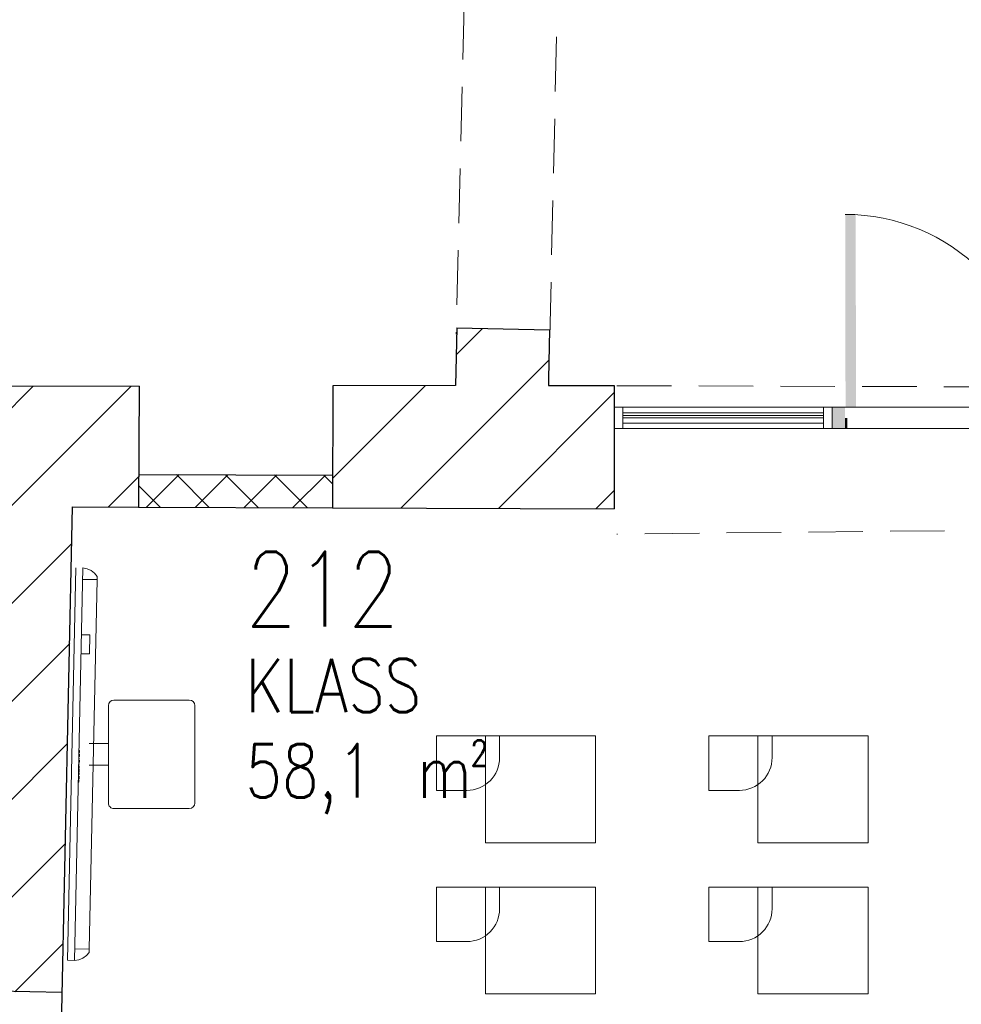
# Model space of a CAD drawing. Header units: millimetres. Extents: x 256092 to 341172, y 103077 to 145077.
# Tile 42 of 139: x 297465 to 301784, y 127755 to 132270. Entities that reach past the tile are written whole.
import ezdxf

# ---------------------------------------------------------------- set-up
doc = ezdxf.new("R2010")
doc.units = ezdxf.units.MM
doc.linetypes.add('DASHED', pattern=[0.75, 0.5, -0.25])
for name, color, linetype, lineweight in [('0_Avatäited_Klaasitud-uks', 124, 'Continuous', 13), ('AVATÄIDE', 95, 'Continuous', 13), ('E-COMM', 250, 'Continuous', 9), ('Kergplokk_', 84, 'Continuous', 25), ('MÖÖBEL', 30, 'Continuous', 18), ('Q-SPCQ', 250, 'Continuous', 9), ('SEINA VIIRUTUS', 8, 'Continuous', 18), ('TALAD', 7, 'DASHED', 15)]:
    doc.layers.add(name, color=color, linetype=linetype, lineweight=lineweight)
for name, color, linetype in [('A8HNELIOT', 6, 'Continuous'), ('A8HNUMEROT', 6, 'Continuous'), ('A8HTXT', 3, 'Continuous'), ('SEINAD', 7, 'Continuous'), ('sisustus', 30, 'Continuous')]:
    doc.layers.add(name, color=color, linetype=linetype)
doc.styles.add('S', font='simplex', dxfattribs={"width": 0.8})
pattern_1 = [(45, (-1047627.23, 105532.54), (-224.5064, 224.5064), [])]

# ---------------------------------------------------------------- blocks, each defined once
blk = doc.blocks.new('A$C666145C2')
at = {"layer": 'AVATÄIDE'}
blk.add_arc((97.6, 57.5), 843.4, 0, 90.4621, dxfattribs=at)
for points in [[(93.5, 957.5), (93.5, 900.9), (0, 957.5), (0, 900.9)], [(46.7, 900.9), (46.7, 890.7), (0, 900.9), (0, 890.7)], [(97, 58.7), (941, 57.5), (97, 104.1), (940.4, 104.1)], [(47.3, 56.6), (47.3, 66.8), (0.5, 56.6), (0.5, 66.8)], [(94, 0), (94, 56.6), (0.5, 0), (0.5, 56.6)]]:
    blk.add_solid(points, dxfattribs=at)
blk = doc.blocks.new('A$C78ED3734')
at = {"layer": 'MÖÖBEL'}
blk.add_lwpolyline([(-440, -100), (-440, 0), (-730, 0), (-730, -250), (-590, -250, 0.414214)], format="xyb", close=True, dxfattribs=at)
blk.add_lwpolyline([(0, -490), (0, 0), (-505, 0), (-505, -490)], close=True, dxfattribs=at)
at = {"layer": 'sisustus', "lineweight": 5}
blk.add_line((0, 0), (-500, 0), dxfattribs=at)
blk = doc.blocks.new('Smart_Board_4805 - Model TS 800-997128-3_ k sisustuse plaan')
at = {"layer": 'Q-SPCQ'}
for p, q in [((-335.2, 228.3), (-349.5, 228.3)), ((-335.2, 228.3), (-335.2, 161.7)), ((-335.2, 228.3), (1360, 228.3)), ((1360, 161.7), (1360, 228.3)), ((1360, 228.3), (1374.3, 228.3)), ((-81.2, 200.3), (6.1, 200.3)), ((-81.2, 200.3), (-81.2, 161.7)), ((6.1, 161.7), (6.1, 200.3)), ((6.1, 161.7), (6.1, 200.3)), ((-387.6, 161.7), (1412.4, 161.7)), ((449.1, 164.9), (450.7, 164.9)), ((449.1, 161.7), (449.1, 164.9)), ((450.7, 164.9), (457.2, 164.9)), ((450.7, 161.7), (450.7, 164.9)), ((450.7, 161.7), (450.7, 164.9)), ((457.2, 164.9), (458.9, 164.9)), ((457.2, 161.7), (457.2, 164.9)), ((457.3, 161.7), (457.3, 164.9)), ((458.1, 164.9), (458.1, 161.7)), ((458.9, 161.7), (458.9, 164.9)), ((465.9, 164.9), (466.6, 164.9)), ((465.9, 161.7), (465.9, 164.9)), ((466.6, 164.9), (468.8, 164.9)), ((466.6, 161.7), (466.6, 164.9)), ((468.8, 164.9), (471.9, 164.9)), ((468.8, 161.7), (468.8, 164.9)), ((471.9, 164.9), (476.2, 164.9)), ((471.9, 161.7), (471.9, 164.9)), ((476.2, 164.9), (477.8, 164.9)), ((476.2, 161.7), (476.2, 164.9)), ((476.3, 164.9), (476.3, 161.7)), ((477.1, 161.7), (477.1, 164.9)), ((477.8, 164.9), (477.8, 161.7)), ((486, 164.9), (486.8, 164.9)), ((486, 164.9), (486, 161.7)), ((486.8, 161.7), (486.8, 164.9)), ((494.3, 164.9), (494.7, 164.9)), ((494.3, 161.7), (494.3, 164.9)), ((494.4, 164.9), (495.1, 164.9)), ((494.4, 161.7), (494.4, 164.9)), ((494.7, 164.9), (496.3, 164.9)), ((494.7, 161.7), (494.7, 164.9)), ((494.8, 161.7), (494.8, 164.9)), ((495.1, 164.9), (496.7, 164.9)), ((495.1, 161.7), (495.1, 164.9)), ((496.3, 161.7), (496.3, 164.9)), ((496.7, 164.9), (499.2, 164.9)), ((496.7, 161.7), (496.7, 164.9)), ((499.2, 164.9), (501.5, 164.9)), ((499.2, 161.7), (499.2, 164.9)), ((501.5, 164.9), (503.1, 164.9)), ((501.5, 161.7), (501.5, 164.9)), ((501.9, 161.7), (501.9, 164.9)), ((502, 164.9), (504, 164.9)), ((502, 161.7), (502, 164.9)), ((503.1, 164.9), (503.6, 164.9)), ((503.1, 161.7), (503.1, 164.9)), ((503.2, 161.7), (503.2, 164.9)), ((503.6, 161.7), (503.6, 164.9)), ((504, 164.9), (504, 161.7)), ((512.2, 164.9), (513, 164.9)), ((512.2, 164.9), (512.2, 161.7)), ((513, 161.7), (513, 164.9)), ((519.5, 164.9), (521.2, 164.9)), ((519.5, 161.7), (519.5, 164.9)), ((521.2, 164.9), (524.6, 164.9)), ((521.2, 161.7), (521.2, 164.9)), ((524.6, 164.9), (525.2, 164.9)), ((524.6, 161.7), (524.6, 164.9)), ((525.2, 164.9), (525.9, 164.9)), ((525.2, 161.7), (525.2, 164.9)), ((525.9, 164.9), (529.2, 164.9)), ((525.9, 161.7), (525.9, 164.9)), ((529.2, 164.9), (530.9, 164.9)), ((529.2, 161.7), (529.2, 164.9)), ((530.9, 161.7), (530.9, 164.9)), ((535.9, 164.9), (537.7, 164.9)), ((535.9, 161.7), (535.9, 164.9)), ((537.7, 164.9), (540.1, 164.9)), ((537.7, 161.7), (537.7, 164.9)), ((540.1, 164.9), (541.4, 164.9)), ((540.8, 161.7), (540.8, 164.9)), ((541.4, 164.9), (542.8, 164.9)), ((541.4, 161.7), (541.4, 164.9)), ((541.5, 164.9), (541.5, 161.7)), ((542.3, 161.7), (542.3, 164.9)), ((542.8, 164.9), (545.4, 164.9)), ((545.4, 164.9), (547.2, 164.9)), ((545.4, 161.7), (545.4, 164.9)), ((547.2, 161.7), (547.2, 164.9)), ((552.5, 164.9), (558.7, 164.9)), ((552.5, 161.7), (552.5, 164.9)), ((558.7, 164.9), (560.3, 164.9)), ((558.7, 161.7), (558.7, 164.9)), ((560.3, 161.7), (560.3, 164.9)), ((567.3, 164.9), (568.1, 164.9)), ((567.3, 161.7), (567.3, 164.9)), ((568.1, 164.9), (570.2, 164.9)), ((568.1, 161.7), (568.1, 164.9)), ((570.2, 164.9), (573.3, 164.9)), ((570.2, 161.7), (570.2, 164.9)), ((573.3, 164.9), (577.6, 164.9)), ((573.3, 161.7), (573.3, 164.9)), ((577.6, 164.9), (579.2, 164.9)), ((577.6, 161.7), (577.6, 164.9)), ((577.7, 164.9), (577.7, 161.7)), ((578.5, 161.7), (578.5, 164.9)), ((579.2, 164.9), (579.2, 161.7)), ((585.7, 164.9), (587, 164.9)), ((585.7, 161.7), (585.7, 164.9)), ((586.7, 161.7), (586.7, 164.9)), ((587, 164.9), (588.6, 164.9)), ((587, 161.7), (587, 164.9)), ((587.3, 164.9), (587.9, 164.9)), ((587.3, 161.7), (587.3, 164.9)), ((587.9, 161.7), (587.9, 164.9)), ((588.6, 164.9), (590.4, 164.9)), ((588.6, 161.7), (588.6, 164.9)), ((590.4, 164.9), (595.1, 164.9)), ((590.4, 161.7), (590.4, 164.9)), ((595.1, 161.7), (595.1, 164.9)), ((1412.4, 161.7), (1412.4, 130)), ((1412.4, 130), (-387.6, 130))]:
    blk.add_line(p, q, dxfattribs=at)
at = {"layer": 'Q-SPCQ', "flags": 128}
for points in [[(-349.5, 228.3), (-364.8, 215.6), (-376.6, 199.7), (-384.4, 181.4), (-387.6, 161.7)], [(1412.4, 161.7), (1409.2, 181.4), (1401.5, 199.7), (1389.6, 215.6), (1374.3, 228.3)]]:
    blk.add_lwpolyline(points, dxfattribs=at)
blk = doc.blocks.new('Hitachi-CP-X8170 - 120v - FL-701-V54-3_ k sisustuse plaan')
at = {"layer": 'E-COMM'}
for p, q in [((223.52, 242.57), (-223.52, 242.57)), ((-248.92, 217.17), (-248.92, -128.27)), ((248.92, -128.27), (248.92, 217.17)), ((-223.52, -153.67), (223.52, -153.67)), ((49.53, -153.67), (-49.53, -153.67)), ((-49.53, -153.67), (-49.53, -242.57)), ((49.53, -242.57), (49.53, -153.67))]:
    blk.add_line(p, q, dxfattribs=at)
for centre, start, end in [((-223.52, 217.17), 90, 180), ((223.52, 217.17), 0, 90), ((-223.52, -128.27), 180, 270), ((223.52, -128.27), 270, 360)]:
    blk.add_arc(centre, 25.4, start, end, dxfattribs=at)
blk = doc.blocks.new('a8tila')
at = {"layer": 'A8HNELIOT', "color": 1, "style": 'S', "width": 0.8}
for s, height, p in [('2', 120, (1053.5, -651.6)), ('m', 250, (803.5, -801.6))]:
    blk.add_text(s, height=height, dxfattribs=at).set_placement(p)
at = {"layer": 'A8HNELIOT', "style": 'S', "width": 0.8}
blk.add_attdef('TILNEL', (0, -800), '', height=250, dxfattribs=at)
at = {"layer": 'A8HNUMEROT', "style": 'S', "width": 0.8}
blk.add_attdef('TILNUM', (0, 0), '', height=350, dxfattribs=at)
at = {"layer": 'A8HTXT', "style": 'S', "width": 0.8}
blk.add_attdef('TILTXT', (0, -400), '', height=250, dxfattribs=at)

msp = doc.modelspace()

# ---------------------------------------------------------------- hatches: boundary and pattern name
at = {"layer": 'Kergplokk_'}
h = msp.add_hatch(dxfattribs=at)
h.set_pattern_fill('ANSI37', color=256, scale=50)
h.set_pattern_definition([(45, (-1047725.61, 140729.54), (-112.253202, 112.253202), []), (135, (-1047725.61, 140729.54), (-112.253202, -112.253202), [])])
h.paths.add_polyline_path([(298900.9, 130181.7), (298011.6, 130184.8), (298010.9, 130034.8), (298900.4, 130031.7)])
at = {"layer": 'SEINA VIIRUTUS'}
h = msp.add_hatch(dxfattribs=at)
h.set_pattern_fill('ANSI31', color=256, scale=100)
h.set_pattern_definition(pattern_1)
h.paths.add_polyline_path([(299890.8, 130592.5), (299896, 130847.2), (299470.3, 130857), (299464.2, 130592.5), (298902.3, 130591.4), (298900.4, 130031.7), (300192, 130027.2), (300192, 130592.5)])
h = msp.add_hatch(dxfattribs=at)
h.set_pattern_fill('ANSI31', color=256, scale=100)
h.set_pattern_definition(pattern_1)
h.paths.add_polyline_path([(297045.7, 127820), (297660.6, 127806.9), (297708.1, 130035.8), (298010.9, 130034.8), (298012.9, 130589.7), (297104.7, 130588)])

# ---------------------------------------------------------------- linework, layer by layer
at = {"layer": '0_Avatäited_Klaasitud-uks'}
for points in [[(300192, 130492.5), (300232, 130492.5), (300232, 130394.8), (300192, 130394.8)], [(301152.1, 130492.5), (301192, 130492.5), (301192, 130394.8), (301152.1, 130394.8)], [(306191.9, 130492.5), (301192, 130492.5), (301192, 130394.8), (306191.9, 130394.8)]]:
    msp.add_lwpolyline(points, close=True, dxfattribs=at)
at = {"layer": 'AVATÄIDE'}
for p, q in [((301152.1, 130492.5), (300232, 130492.5)), ((301152.1, 130455.1), (300232, 130455.1)), ((301152.1, 130443.6), (300232, 130443.6)), ((301152.1, 130394.8), (300232, 130394.8))]:
    msp.add_line(p, q, dxfattribs=at)
msp.add_lwpolyline([(300232, 130467.5), (300232, 130419.8), (301152.1, 130419.8), (301152.1, 130467.5)], close=True, dxfattribs=at)
at = {"layer": 'Kergplokk_'}
for p, q in [((298011.4, 130184.8), (298902, 130181.7)), ((298010.9, 130034.8), (298901.4, 130031.7))]:
    msp.add_line(p, q, dxfattribs=at)
at = {"layer": 'SEINAD'}
for p, q in [((299470.3, 130857), (299464.2, 130592.5)), ((299470.3, 130857), (299896, 130847.2)), ((299896, 130847.2), (299890.8, 130623.2)), ((299890.8, 130623.2), (299890.3, 130592.5)), ((298012.9, 130589.7), (278533, 130553)), ((298012.9, 130589.7), (298010.9, 130034.8)), ((298902.3, 130591.4), (298900.4, 130031.7)), ((299464.2, 130592.5), (298902.3, 130591.4)), ((299890.3, 130592.5), (300192, 130592.5)), ((300192, 130592.5), (300192, 130027.2)), ((297628, 126278.9), (297708.1, 130035.8)), ((297708.1, 130035.8), (298013.9, 130034.8)), ((298900.4, 130031.7), (300192, 130027.2)), ((297660.6, 127808.9), (297045.7, 127822))]:
    msp.add_line(p, q, dxfattribs=at)
at = {"layer": 'SEINAD', "const_width": 0.1}
msp.add_lwpolyline([(299470.3, 130857), (299896, 130847.2)], dxfattribs=at)
at = {"layer": 'TALAD', "ltscale": 500}
for p, q in [((299521.9, 133087.1), (299467.2, 130828.5)), ((299896.7, 130816.3), (299947.6, 133077.3)), ((300204.6, 130591.5), (306207.5, 130573.3)), ((306207.5, 129971.4), (300204.6, 129911.3))]:
    msp.add_line(p, q, dxfattribs=at)

# ---------------------------------------------------------------- block references
at = {"layer": 'A8HTXT'}
ref = msp.add_blockref('a8tila', (298500.9, 129486.9), dxfattribs=dict(at, xscale=0.9800000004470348, yscale=0.9800000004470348, zscale=0.9800000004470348))
ref.add_attrib('TILNUM', '212', (298500.9, 129486.9), dxfattribs={"layer": 'A8HNUMEROT', "color": 1, "height": 343, "style": 'S', "width": 0.8})
ref.add_attrib('TILTXT', 'KLASS', (298500.9, 129094.9), dxfattribs={"color": 1, "height": 245, "style": 'S', "width": 0.8})
ref.add_attrib('TILNEL', '58,1', (298500.9, 128702.9), dxfattribs={"layer": 'A8HNELIOT', "color": 1, "height": 245, "style": 'S', "width": 0.8})
at = {"layer": 'AVATÄIDE', "linetype": 'Continuous', "xscale": -1.044365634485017, "yscale": 1.044365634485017, "zscale": 1.044365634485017, "rotation": 270.0301842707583}
msp.add_blockref('A$C666145C2', (301192, 130394.3), dxfattribs=at)
at = {"layer": 'E-COMM', "rotation": 270}
msp.add_blockref('Hitachi-CP-X8170 - 120v - FL-701-V54-3_ k sisustuse plaan', (298025.8, 128901.3), dxfattribs=at)
at = {"layer": 'MÖÖBEL'}
for p in [(300106.5, 128986), (301356.5, 128986), (300106.5, 128292.8), (301356.5, 128292.8)]:
    msp.add_blockref('A$C78ED3734', p, dxfattribs=at)
at = {"layer": 'Q-SPCQ', "rotation": 268.7844736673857}
msp.add_blockref('Smart_Board_4805 - Model TS 800-997128-3_ k sisustuse plaan', (297584.9, 129372), dxfattribs=at)

doc.saveas('drawing.dxf')
